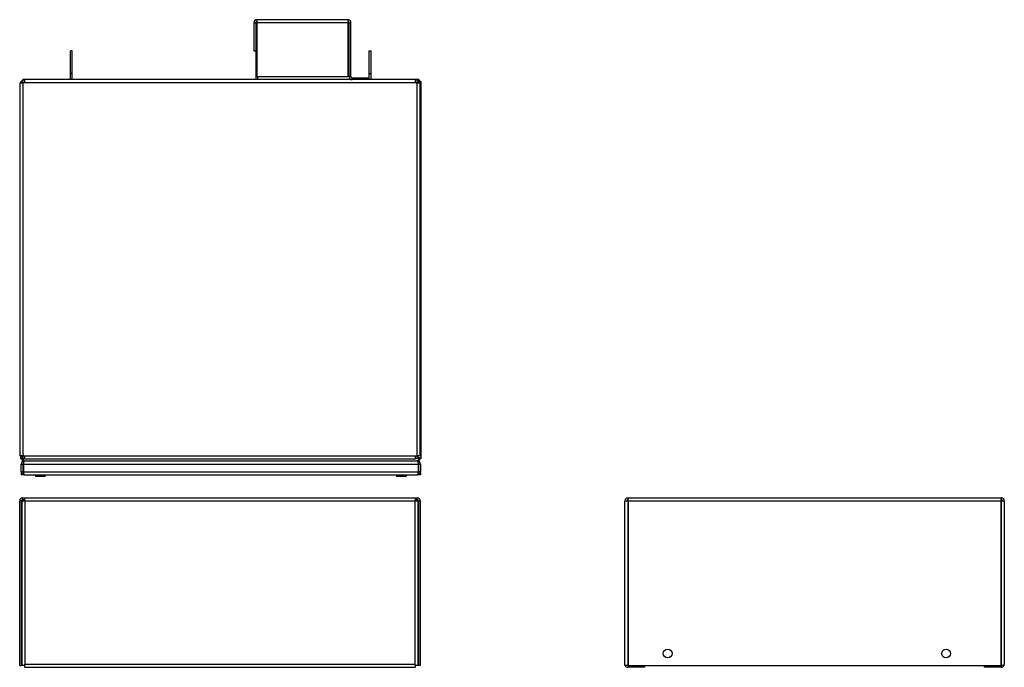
# Model space of a CAD drawing. Extents: x 2 to 64, y 0.8 to 42.
# Tile 3 of 7: x 2 to 26.7, y 22.8 to 39. Entities that reach past the tile are written whole.
import ezdxf

# ---------------------------------------------------------------- set-up
doc = ezdxf.new("R2010")
doc.units = 0
doc.layers.add('BODY', color=3, linetype='CONTINUOUS')

msp = doc.modelspace()

# ---------------------------------------------------------------- linework, layer by layer
at = {"layer": 'BODY', "linetype": 'CONTINUOUS'}
for p, q in [((7.899, 38.967), (7.947, 38.967)), ((7.899, 38.967), (7.899, 38.267)), ((7.947, 38.967), (7.947, 38.267)), ((7.978, 38.967), (7.978, 39.046)), ((10.247, 39.046), (7.978, 39.046)), ((7.978, 37.618), (7.978, 38.967)), ((10.247, 38.967), (7.978, 38.967)), ((10.247, 39.046), (10.247, 38.967)), ((10.247, 38.967), (10.247, 37.618)), ((10.278, 38.967), (10.326, 38.967)), ((10.278, 37.624), (10.278, 38.967)), ((10.326, 37.624), (10.326, 38.967)), ((7.95, 38.592), (7.978, 38.592)), ((7.95, 38.467), (7.95, 38.592)), ((7.95, 37.545), (7.95, 38.467)), ((7.978, 38.467), (7.95, 38.467)), ((3.35, 38.267), (3.302, 38.267)), ((3.302, 37.697), (3.302, 38.267)), ((3.35, 37.697), (3.35, 38.267)), ((7.899, 38.267), (7.947, 38.267)), ((10.785, 38.267), (10.833, 38.267)), ((10.785, 37.697), (10.785, 38.267)), ((10.833, 37.697), (10.833, 38.267)), ((2.055, 37.49), (2.055, 37.465)), ((2.055, 37.49), (2.088, 37.49)), ((2.11, 37.545), (2.11, 37.525)), ((2.162, 37.545), (2.11, 37.545)), ((11.932, 37.545), (2.162, 37.545)), ((2.162, 37.468), (2.162, 37.545)), ((3.35, 37.697), (3.302, 37.697)), ((3.302, 37.545), (3.302, 37.697)), ((3.35, 37.545), (3.35, 37.697)), ((10.247, 37.618), (7.978, 37.618)), ((7.997, 37.545), (7.997, 37.618)), ((10.326, 37.624), (10.278, 37.624)), ((10.357, 37.593), (10.357, 37.545)), ((10.357, 37.593), (10.778, 37.593)), ((10.778, 37.545), (10.778, 37.593)), ((10.785, 37.697), (10.833, 37.697)), ((10.785, 37.545), (10.785, 37.697)), ((10.833, 37.545), (10.833, 37.697)), ((11.932, 37.545), (11.932, 37.468)), ((12.03, 37.545), (11.932, 37.545)), ((12.03, 37.545), (12.03, 37.497)), ((12.085, 37.49), (12.037, 37.49)), ((12.085, 28.05), (12.085, 37.49)), ((2.032, 37.465), (2.032, 28.125)), ((2.032, 37.465), (2.109, 37.465)), ((2.085, 37.465), (2.085, 37.468)), ((2.132, 37.468), (2.085, 37.468)), ((2.109, 37.465), (2.109, 28.125)), ((2.162, 37.465), (2.109, 37.465)), ((2.134, 37.466), (2.132, 37.47)), ((2.132, 37.465), (2.132, 37.468)), ((2.132, 37.467), (2.134, 37.466)), ((2.134, 37.466), (2.133, 37.473)), ((2.134, 37.466), (2.134, 37.465)), ((2.162, 37.466), (2.134, 37.466)), ((11.932, 37.468), (2.162, 37.468)), ((2.162, 37.468), (2.162, 37.465)), ((11.932, 37.465), (11.932, 37.468)), ((11.962, 37.466), (11.932, 37.466)), ((11.985, 37.465), (11.932, 37.465)), ((11.962, 37.468), (11.962, 37.465)), ((11.962, 37.468), (12.009, 37.468)), ((11.985, 28.125), (11.985, 37.465)), ((11.985, 37.465), (12.062, 37.465)), ((12.009, 37.468), (12.009, 37.465)), ((12.062, 28.125), (12.062, 37.465)), ((2.109, 28.125), (2.032, 28.125)), ((2.055, 28.125), (2.055, 28.05)), ((2.085, 28.122), (2.085, 28.125)), ((2.132, 28.122), (2.085, 28.122)), ((2.109, 28.125), (2.162, 28.125)), ((2.132, 28.122), (2.132, 28.125)), ((2.134, 28.125), (2.134, 28.112)), ((2.162, 28.125), (2.162, 28.122)), ((2.162, 28.122), (11.932, 28.122)), ((2.162, 28.045), (2.162, 28.122)), ((11.932, 28.125), (11.985, 28.125)), ((11.932, 28.122), (11.932, 28.125)), ((11.932, 28.122), (11.932, 28.045)), ((11.962, 28.125), (11.962, 28.122)), ((11.962, 28.122), (12.009, 28.122)), ((12.062, 28.125), (11.985, 28.125)), ((12.009, 28.125), (12.009, 28.122)), ((2.055, 28.05), (2.103, 28.05)), ((2.07, 27.916), (2.118, 27.916)), ((2.07, 27.724), (2.07, 27.916)), ((2.11, 27.995), (2.11, 28.043)), ((2.149, 27.995), (2.11, 27.995)), ((2.118, 27.724), (2.118, 27.916)), ((2.125, 27.916), (12.015, 27.916)), ((2.125, 27.916), (2.125, 27.724)), ((2.149, 27.995), (2.149, 27.993)), ((2.152, 27.995), (2.149, 27.995)), ((2.156, 27.995), (2.152, 27.995)), ((2.156, 27.995), (11.984, 27.995)), ((2.162, 28.045), (11.932, 28.045)), ((11.988, 27.995), (11.984, 27.995)), ((11.991, 27.995), (11.988, 27.995)), ((11.991, 27.995), (11.991, 27.993)), ((12.03, 27.995), (11.991, 27.995)), ((11.992, 28.074), (12.006, 28.074)), ((12.006, 28.074), (12.006, 28.101)), ((12.015, 27.724), (12.015, 27.916)), ((12.07, 27.916), (12.022, 27.916)), ((12.022, 27.916), (12.022, 27.724)), ((12.03, 27.995), (12.03, 28.043)), ((12.085, 28.05), (12.037, 28.05)), ((12.07, 27.916), (12.07, 27.724)), ((2.07, 27.724), (2.118, 27.724)), ((2.07, 27.693), (2.07, 27.645)), ((2.076, 27.693), (2.07, 27.693)), ((2.149, 27.645), (2.07, 27.645)), ((2.125, 27.724), (12.015, 27.724)), ((2.149, 27.645), (11.991, 27.645)), ((2.409, 27.645), (2.431, 27.608)), ((2.413, 27.645), (2.434, 27.608)), ((2.666, 27.608), (2.687, 27.645)), ((11.448, 27.645), (11.469, 27.608)), ((11.701, 27.608), (11.722, 27.645)), ((11.706, 27.608), (11.727, 27.645)), ((12.07, 27.645), (11.991, 27.645)), ((12.07, 27.724), (12.022, 27.724)), ((12.07, 27.693), (12.064, 27.693)), ((12.07, 27.693), (12.07, 27.645)), ((2.431, 27.608), (2.434, 27.608)), ((2.434, 27.608), (2.55, 27.608)), ((2.55, 27.608), (2.666, 27.608)), ((11.469, 27.608), (11.585, 27.608)), ((11.585, 27.608), (11.701, 27.608)), ((11.701, 27.608), (11.706, 27.608)), ((2.079, 26.993), (2.032, 26.993)), ((2.032, 22.87), (2.032, 26.993)), ((2.079, 22.87), (2.079, 26.993)), ((2.085, 26.993), (2.085, 22.87)), ((2.085, 26.993), (2.162, 26.993)), ((2.109, 27.023), (2.109, 27.07)), ((2.109, 27.07), (2.162, 27.07)), ((2.109, 27.023), (2.162, 27.023)), ((2.162, 26.993), (2.162, 27.07)), ((2.162, 27.07), (11.932, 27.07)), ((2.162, 26.993), (11.932, 26.993)), ((2.162, 26.993), (2.162, 22.9)), ((11.932, 27.07), (11.932, 26.993)), ((11.932, 27.07), (11.985, 27.07)), ((11.932, 27.023), (11.985, 27.023)), ((11.932, 22.9), (11.932, 26.993)), ((11.932, 26.993), (12.009, 26.993)), ((11.985, 27.023), (11.985, 27.07)), ((12.009, 22.87), (12.009, 26.993)), ((12.015, 26.993), (12.015, 22.87)), ((12.015, 26.993), (12.062, 26.993)), ((12.062, 26.993), (12.062, 22.87)), ((17.187, 22.9), (17.187, 26.993)), ((17.187, 26.993), (17.264, 26.993)), ((17.264, 27.023), (17.264, 27.07)), ((17.264, 27.07), (17.267, 27.07)), ((17.264, 27.023), (17.267, 27.023)), ((17.264, 22.87), (17.264, 26.993)), ((17.267, 26.993), (17.264, 26.993)), ((17.267, 26.993), (17.267, 27.07)), ((17.267, 27.07), (26.607, 27.07)), ((17.267, 26.993), (17.267, 22.87)), ((17.267, 26.993), (26.607, 26.993)), ((26.607, 27.07), (26.607, 26.993)), ((26.607, 27.07), (26.61, 27.07)), ((26.607, 27.023), (26.61, 27.023)), ((26.607, 22.87), (26.607, 26.993)), ((26.61, 26.993), (26.607, 26.993)), ((26.61, 27.023), (26.61, 27.07)), ((26.61, 26.993), (26.61, 22.87)), ((26.61, 26.993), (26.687, 26.993)), ((26.687, 26.993), (26.687, 22.9)), ((2.032, 22.87), (2.079, 22.87)), ((2.162, 22.87), (2.085, 22.87)), ((2.162, 22.9), (11.932, 22.9)), ((2.162, 22.87), (2.162, 22.9)), ((2.162, 22.823), (2.162, 22.87)), ((2.162, 22.823), (11.932, 22.823)), ((11.932, 22.87), (11.932, 22.9)), ((12.009, 22.87), (11.932, 22.87)), ((11.932, 22.87), (11.932, 22.823)), ((12.062, 22.87), (12.015, 22.87)), ((17.187, 22.87), (17.187, 22.9)), ((17.264, 22.87), (17.187, 22.87)), ((17.264, 22.87), (17.267, 22.87)), ((17.264, 22.87), (17.264, 22.823)), ((17.687, 22.823), (17.264, 22.823)), ((17.267, 22.87), (26.607, 22.87)), ((17.687, 22.823), (17.687, 22.87)), ((26.187, 22.823), (26.187, 22.87)), ((26.61, 22.823), (26.187, 22.823)), ((26.607, 22.87), (26.61, 22.87)), ((26.687, 22.87), (26.61, 22.87)), ((26.61, 22.87), (26.61, 22.823)), ((26.687, 22.87), (26.687, 22.9))]:
    msp.add_line(p, q, dxfattribs=at)
for points in [[(2.055, 37.49), (2.055, 37.49), (2.055, 37.49), (2.056, 37.489), (2.056, 37.489), (2.056, 37.489), (2.056, 37.488), (2.056, 37.488), (2.057, 37.488), (2.057, 37.487), (2.057, 37.487), (2.058, 37.487), (2.058, 37.486), (2.059, 37.486), (2.059, 37.485), (2.06, 37.485), (2.06, 37.485), (2.061, 37.484), (2.061, 37.484), (2.062, 37.484), (2.063, 37.483), (2.064, 37.483), (2.065, 37.483), (2.066, 37.482), (2.066, 37.482), (2.067, 37.482), (2.069, 37.481), (2.07, 37.481), (2.071, 37.481), (2.072, 37.48), (2.073, 37.48), (2.074, 37.48), (2.076, 37.479), (2.077, 37.479), (2.078, 37.478), (2.08, 37.478), (2.081, 37.478), (2.082, 37.477), (2.084, 37.477), (2.085, 37.477), (2.087, 37.476)], [(2.119, 37.531), (2.119, 37.532), (2.119, 37.532), (2.119, 37.533), (2.118, 37.534), (2.118, 37.535), (2.118, 37.535), (2.118, 37.536), (2.118, 37.537), (2.117, 37.537), (2.117, 37.538), (2.117, 37.538), (2.117, 37.539), (2.116, 37.539), (2.116, 37.54), (2.116, 37.54), (2.116, 37.541), (2.115, 37.541), (2.115, 37.541), (2.115, 37.542), (2.115, 37.542), (2.115, 37.542), (2.114, 37.543), (2.114, 37.543), (2.114, 37.543), (2.114, 37.543), (2.113, 37.544), (2.113, 37.544), (2.113, 37.544), (2.113, 37.544), (2.112, 37.544), (2.112, 37.544), (2.112, 37.545), (2.112, 37.545), (2.111, 37.545), (2.111, 37.545), (2.111, 37.545), (2.111, 37.545), (2.111, 37.545), (2.11, 37.545), (2.11, 37.545)], [(12.006, 37.466), (12.008, 37.467), (12.01, 37.467), (12.013, 37.468), (12.015, 37.468), (12.017, 37.469), (12.019, 37.469), (12.021, 37.469), (12.024, 37.47), (12.026, 37.47), (12.028, 37.471), (12.03, 37.471), (12.032, 37.472), (12.034, 37.472), (12.036, 37.472), (12.038, 37.473), (12.04, 37.473), (12.042, 37.474), (12.044, 37.474), (12.046, 37.475), (12.048, 37.475), (12.05, 37.475), (12.052, 37.476), (12.054, 37.476), (12.055, 37.477), (12.057, 37.477), (12.059, 37.478), (12.06, 37.478), (12.062, 37.478), (12.063, 37.479), (12.065, 37.479), (12.066, 37.48), (12.068, 37.48), (12.069, 37.481), (12.07, 37.481), (12.072, 37.481), (12.073, 37.482), (12.074, 37.482), (12.075, 37.483), (12.076, 37.483), (12.077, 37.484), (12.078, 37.484), (12.079, 37.484), (12.08, 37.485), (12.081, 37.485), (12.081, 37.486), (12.082, 37.486), (12.083, 37.487), (12.083, 37.487), (12.083, 37.487), (12.084, 37.488), (12.084, 37.488), (12.084, 37.489), (12.085, 37.489), (12.085, 37.489), (12.085, 37.49), (12.085, 37.49)], [(12.03, 37.545), (12.03, 37.545), (12.029, 37.545), (12.029, 37.545), (12.029, 37.545), (12.029, 37.545), (12.029, 37.545), (12.028, 37.545), (12.028, 37.545), (12.028, 37.545), (12.028, 37.545), (12.027, 37.544), (12.027, 37.544), (12.027, 37.544), (12.027, 37.544), (12.026, 37.543), (12.026, 37.543), (12.026, 37.543), (12.026, 37.542), (12.026, 37.542), (12.025, 37.542), (12.025, 37.541), (12.025, 37.541), (12.025, 37.541), (12.024, 37.54), (12.024, 37.54), (12.024, 37.539), (12.024, 37.539), (12.023, 37.538), (12.023, 37.538), (12.023, 37.537), (12.023, 37.537), (12.023, 37.536), (12.022, 37.536), (12.022, 37.535), (12.022, 37.534), (12.022, 37.534), (12.021, 37.533), (12.021, 37.533), (12.021, 37.532), (12.021, 37.531), (12.02, 37.531), (12.02, 37.53), (12.02, 37.529), (12.02, 37.528), (12.02, 37.528), (12.019, 37.527), (12.019, 37.526), (12.019, 37.525), (12.019, 37.524), (12.018, 37.524), (12.018, 37.523), (12.018, 37.522), (12.018, 37.521), (12.017, 37.52), (12.017, 37.519), (12.017, 37.518), (12.017, 37.517), (12.016, 37.517), (12.016, 37.516), (12.016, 37.515), (12.016, 37.514), (12.016, 37.513), (12.015, 37.512), (12.015, 37.511), (12.015, 37.51), (12.015, 37.509), (12.014, 37.508), (12.014, 37.507), (12.014, 37.506), (12.014, 37.505), (12.013, 37.504), (12.013, 37.503), (12.013, 37.501), (12.013, 37.5), (12.013, 37.499), (12.012, 37.498), (12.012, 37.497), (12.012, 37.496), (12.012, 37.495), (12.011, 37.494), (12.011, 37.493), (12.011, 37.491), (12.011, 37.49), (12.01, 37.489), (12.01, 37.488), (12.01, 37.487), (12.01, 37.486), (12.01, 37.484), (12.009, 37.483), (12.009, 37.482), (12.009, 37.481), (12.009, 37.48), (12.008, 37.479), (12.008, 37.477), (12.008, 37.476), (12.008, 37.475)], [(12.03, 37.497), (12.029, 37.497), (12.029, 37.497), (12.029, 37.497), (12.028, 37.497), (12.028, 37.497), (12.027, 37.497), (12.027, 37.497), (12.026, 37.496), (12.026, 37.496), (12.025, 37.496), (12.025, 37.496), (12.025, 37.495), (12.024, 37.495), (12.024, 37.495), (12.023, 37.494), (12.023, 37.494), (12.022, 37.494), (12.022, 37.493), (12.021, 37.493), (12.021, 37.492), (12.021, 37.492), (12.02, 37.491), (12.02, 37.491), (12.019, 37.49), (12.019, 37.489), (12.018, 37.489), (12.018, 37.488), (12.017, 37.487), (12.017, 37.487), (12.017, 37.486), (12.016, 37.485), (12.016, 37.485), (12.015, 37.484), (12.015, 37.483), (12.014, 37.482), (12.014, 37.482), (12.013, 37.481), (12.013, 37.48), (12.012, 37.479), (12.012, 37.478), (12.012, 37.477), (12.011, 37.477), (12.011, 37.476), (12.01, 37.475), (12.01, 37.474), (12.009, 37.473), (12.009, 37.472), (12.008, 37.471)], [(12.009, 37.468), (12.01, 37.469), (12.011, 37.469), (12.012, 37.469), (12.013, 37.47), (12.014, 37.47), (12.015, 37.471), (12.016, 37.471), (12.017, 37.472), (12.018, 37.472), (12.019, 37.473), (12.019, 37.473), (12.02, 37.474), (12.021, 37.474), (12.022, 37.475), (12.023, 37.475), (12.023, 37.476), (12.024, 37.476), (12.025, 37.476), (12.026, 37.477), (12.026, 37.477), (12.027, 37.478), (12.028, 37.478), (12.028, 37.479), (12.029, 37.479), (12.03, 37.48), (12.03, 37.48), (12.031, 37.481), (12.032, 37.481), (12.032, 37.482), (12.033, 37.482), (12.033, 37.482), (12.033, 37.483), (12.034, 37.483), (12.034, 37.484), (12.035, 37.484), (12.035, 37.485), (12.035, 37.485), (12.035, 37.486), (12.036, 37.486), (12.036, 37.487), (12.036, 37.487), (12.036, 37.488), (12.036, 37.488), (12.037, 37.488), (12.037, 37.489), (12.037, 37.489), (12.037, 37.49), (12.037, 37.49)], [(2.107, 28.069), (2.105, 28.069), (2.103, 28.068), (2.102, 28.068), (2.1, 28.068), (2.098, 28.067), (2.096, 28.067), (2.094, 28.066), (2.093, 28.066), (2.091, 28.066), (2.089, 28.065), (2.087, 28.065), (2.086, 28.064), (2.084, 28.064), (2.083, 28.064), (2.081, 28.063), (2.08, 28.063), (2.078, 28.062), (2.077, 28.062), (2.075, 28.062), (2.074, 28.061), (2.073, 28.061), (2.072, 28.061), (2.07, 28.06), (2.069, 28.06), (2.068, 28.059), (2.067, 28.059), (2.066, 28.059), (2.065, 28.058), (2.064, 28.058), (2.063, 28.057), (2.062, 28.057), (2.061, 28.057), (2.061, 28.056), (2.06, 28.056), (2.059, 28.056), (2.059, 28.055), (2.058, 28.055), (2.058, 28.054), (2.057, 28.054), (2.057, 28.054), (2.056, 28.053), (2.056, 28.053), (2.056, 28.052), (2.056, 28.052), (2.055, 28.052), (2.055, 28.051), (2.055, 28.051), (2.055, 28.05)], [(2.114, 28.064), (2.113, 28.063), (2.113, 28.063), (2.112, 28.063), (2.112, 28.062), (2.111, 28.062), (2.111, 28.062), (2.11, 28.061), (2.11, 28.061), (2.109, 28.061), (2.109, 28.06), (2.109, 28.06), (2.108, 28.06), (2.108, 28.059), (2.108, 28.059), (2.107, 28.059), (2.107, 28.058), (2.107, 28.058), (2.106, 28.058), (2.106, 28.057), (2.106, 28.057), (2.106, 28.057), (2.105, 28.056), (2.105, 28.056), (2.105, 28.056), (2.105, 28.055), (2.105, 28.055), (2.104, 28.055), (2.104, 28.054), (2.104, 28.054), (2.104, 28.054), (2.104, 28.053), (2.104, 28.053), (2.104, 28.053), (2.104, 28.052), (2.103, 28.052), (2.103, 28.052), (2.103, 28.051), (2.103, 28.051), (2.103, 28.051), (2.103, 28.05)], [(2.11, 28.043), (2.11, 28.044), (2.111, 28.044), (2.111, 28.044), (2.112, 28.044), (2.112, 28.044), (2.112, 28.044), (2.113, 28.044), (2.113, 28.044), (2.113, 28.044), (2.114, 28.045), (2.114, 28.045), (2.114, 28.045), (2.115, 28.045), (2.115, 28.045), (2.115, 28.045), (2.116, 28.046), (2.116, 28.046), (2.117, 28.046), (2.117, 28.046), (2.117, 28.047), (2.118, 28.047), (2.118, 28.047), (2.118, 28.048), (2.119, 28.048), (2.119, 28.048), (2.119, 28.049), (2.12, 28.049), (2.12, 28.05), (2.121, 28.05), (2.121, 28.051), (2.121, 28.051), (2.122, 28.052), (2.122, 28.052), (2.122, 28.053), (2.123, 28.053), (2.123, 28.054), (2.123, 28.055), (2.124, 28.055), (2.124, 28.056), (2.124, 28.057)], [(2.11, 27.995), (2.111, 27.996), (2.111, 27.996), (2.111, 27.996), (2.112, 27.996), (2.112, 27.997), (2.113, 27.997), (2.113, 27.997), (2.113, 27.997), (2.114, 27.998), (2.114, 27.998), (2.115, 27.999), (2.115, 28), (2.115, 28), (2.116, 28.001), (2.116, 28.002), (2.117, 28.003), (2.117, 28.004), (2.118, 28.005), (2.118, 28.006), (2.118, 28.007), (2.119, 28.008), (2.119, 28.009), (2.12, 28.01), (2.12, 28.012), (2.12, 28.013), (2.121, 28.014), (2.121, 28.016), (2.122, 28.017), (2.122, 28.019), (2.122, 28.02), (2.123, 28.022), (2.123, 28.023), (2.124, 28.025), (2.124, 28.027), (2.125, 28.028), (2.125, 28.03), (2.125, 28.032), (2.126, 28.034), (2.126, 28.036), (2.127, 28.037), (2.127, 28.039), (2.127, 28.041), (2.128, 28.043), (2.128, 28.045), (2.129, 28.047), (2.129, 28.049), (2.129, 28.051), (2.13, 28.053)], [(2.156, 27.995), (2.15, 27.994), (2.144, 27.989), (2.139, 27.982), (2.134, 27.972), (2.13, 27.96), (2.127, 27.947), (2.126, 27.932), (2.125, 27.916)], [(12.015, 27.916), (12.014, 27.932), (12.013, 27.947), (12.01, 27.96), (12.006, 27.972), (12.001, 27.982), (11.996, 27.989), (11.99, 27.994), (11.984, 27.995)], [(12.085, 28.05), (12.085, 28.051), (12.085, 28.051), (12.084, 28.052), (12.084, 28.052), (12.084, 28.053), (12.084, 28.053), (12.083, 28.053), (12.083, 28.054), (12.082, 28.054), (12.082, 28.055), (12.081, 28.055), (12.081, 28.056), (12.08, 28.056), (12.079, 28.056), (12.078, 28.057), (12.077, 28.057), (12.076, 28.058), (12.075, 28.058), (12.074, 28.059), (12.073, 28.059), (12.072, 28.059), (12.07, 28.06), (12.069, 28.06), (12.068, 28.061), (12.066, 28.061), (12.065, 28.062), (12.063, 28.062), (12.062, 28.062), (12.06, 28.063), (12.059, 28.063), (12.057, 28.064), (12.055, 28.064), (12.053, 28.065), (12.052, 28.065), (12.05, 28.065), (12.048, 28.066), (12.046, 28.066), (12.044, 28.067), (12.042, 28.067), (12.04, 28.068), (12.038, 28.068), (12.036, 28.068), (12.034, 28.069), (12.032, 28.069), (12.03, 28.07), (12.028, 28.07), (12.026, 28.071), (12.024, 28.071), (12.021, 28.071), (12.019, 28.072), (12.017, 28.072), (12.015, 28.073), (12.013, 28.073), (12.01, 28.074), (12.008, 28.074), (12.006, 28.074)], [(12.006, 28.074), (12.006, 28.072), (12.007, 28.07), (12.007, 28.068), (12.008, 28.066), (12.008, 28.063), (12.009, 28.061), (12.009, 28.059), (12.009, 28.057), (12.01, 28.055), (12.01, 28.053), (12.011, 28.05), (12.011, 28.048), (12.012, 28.046), (12.012, 28.044), (12.012, 28.042), (12.013, 28.04), (12.013, 28.038), (12.014, 28.036), (12.014, 28.034), (12.015, 28.032), (12.015, 28.031), (12.015, 28.029), (12.016, 28.027), (12.016, 28.025), (12.017, 28.023), (12.017, 28.022), (12.018, 28.02), (12.018, 28.019), (12.018, 28.017), (12.019, 28.016), (12.019, 28.014), (12.02, 28.013), (12.02, 28.011), (12.021, 28.01), (12.021, 28.009), (12.021, 28.008), (12.022, 28.006), (12.022, 28.005), (12.023, 28.004), (12.023, 28.003), (12.024, 28.002), (12.024, 28.001), (12.024, 28.001), (12.025, 28), (12.025, 27.999), (12.026, 27.998), (12.026, 27.998), (12.027, 27.997), (12.027, 27.997), (12.027, 27.997), (12.028, 27.996), (12.028, 27.996), (12.029, 27.996), (12.029, 27.996), (12.03, 27.996), (12.03, 27.995)], [(12.006, 28.074), (12.007, 28.073), (12.007, 28.072), (12.008, 28.071), (12.008, 28.07), (12.009, 28.069), (12.009, 28.068), (12.01, 28.067), (12.01, 28.066), (12.011, 28.065), (12.011, 28.064), (12.012, 28.063), (12.012, 28.063), (12.012, 28.062), (12.013, 28.061), (12.013, 28.06), (12.014, 28.059), (12.014, 28.058), (12.015, 28.057), (12.015, 28.056), (12.016, 28.056), (12.016, 28.055), (12.017, 28.054), (12.017, 28.053), (12.018, 28.052), (12.018, 28.052), (12.019, 28.051), (12.019, 28.05), (12.02, 28.05), (12.02, 28.049), (12.021, 28.049), (12.021, 28.048), (12.022, 28.048), (12.022, 28.047), (12.023, 28.047), (12.023, 28.046), (12.024, 28.046), (12.024, 28.045), (12.025, 28.045), (12.025, 28.045), (12.026, 28.045), (12.026, 28.044), (12.027, 28.044), (12.027, 28.044), (12.028, 28.044), (12.028, 28.044), (12.029, 28.044), (12.029, 28.044), (12.03, 28.043)], [(12.037, 28.05), (12.037, 28.051), (12.037, 28.051), (12.037, 28.052), (12.037, 28.052), (12.036, 28.053), (12.036, 28.053), (12.036, 28.054), (12.036, 28.054), (12.036, 28.055), (12.035, 28.055), (12.035, 28.056), (12.035, 28.056), (12.034, 28.057), (12.034, 28.057), (12.033, 28.058), (12.033, 28.058), (12.032, 28.059), (12.032, 28.059), (12.031, 28.06), (12.031, 28.06), (12.03, 28.061), (12.029, 28.061), (12.029, 28.062), (12.028, 28.062), (12.027, 28.063), (12.026, 28.063), (12.026, 28.064), (12.025, 28.064), (12.024, 28.065), (12.023, 28.065), (12.022, 28.066), (12.022, 28.066), (12.021, 28.067), (12.02, 28.067), (12.019, 28.068), (12.018, 28.068), (12.017, 28.069), (12.016, 28.069), (12.015, 28.07), (12.014, 28.07), (12.013, 28.071), (12.012, 28.071), (12.011, 28.072), (12.01, 28.072), (12.009, 28.073), (12.008, 28.073), (12.007, 28.074), (12.006, 28.074)], [(2.125, 27.724), (2.126, 27.709), (2.127, 27.694), (2.129, 27.681), (2.132, 27.669), (2.136, 27.659), (2.14, 27.651), (2.144, 27.647), (2.149, 27.645)], [(11.991, 27.645), (11.996, 27.647), (12, 27.651), (12.004, 27.659), (12.008, 27.669), (12.011, 27.681), (12.013, 27.694), (12.014, 27.709), (12.015, 27.724)]]:
    msp.add_lwpolyline(points, dxfattribs=at)
for centre in [(18.257, 23.17), (25.227, 23.17)]:
    msp.add_circle(centre, 0.109, dxfattribs=at)
for centre, radius, start, end in [((7.978, 38.967), 0.079, 90, 180), ((7.978, 38.967), 0.031, 90, 180), ((10.247, 38.967), 0.079, 0, 90), ((10.247, 38.967), 0.031, 0, 90), ((2.149, 37.466), 0.079, 119.5229, 162.3683), ((2.162, 37.468), 0.077, 90, 180), ((2.162, 37.468), 0.03, 90, 180), ((10.357, 37.624), 0.079, 180, 270), ((10.357, 37.624), 0.031, 180, 270), ((11.932, 37.468), 0.077, 360, 90), ((11.932, 37.468), 0.03, 0, 90), ((11.986, 37.466), 0.031, 9.5535, 27.2328), ((11.986, 37.466), 0.079, 17.6317, 56.2161), ((2.162, 28.122), 0.077, 180, 270), ((2.162, 28.122), 0.03, 180, 270), ((11.932, 28.122), 0.077, 270, 0), ((11.932, 28.122), 0.03, 270, 0), ((2.149, 27.916), 0.079, 90, 180), ((2.149, 28.074), 0.079, 197.6317, 240.4771), ((2.149, 27.916), 0.031, 137.3889, 180), ((11.991, 27.916), 0.079, 0, 90), ((11.986, 28.074), 0.031, 332.8891, 0), ((11.991, 27.916), 0.031, 0, 42.6111), ((11.986, 28.074), 0.079, 303.7839, 342.3683), ((2.149, 27.724), 0.079, 180, 270), ((2.149, 27.724), 0.031, 180, 221.8421), ((11.991, 27.724), 0.079, 270, 0), ((11.991, 27.724), 0.031, 318.1579, 0), ((2.109, 26.993), 0.077, 90, 180), ((2.109, 26.993), 0.03, 90, 180), ((11.985, 26.993), 0.077, 0, 90), ((11.985, 26.993), 0.03, 0, 90), ((17.264, 26.993), 0.077, 90, 180), ((17.264, 26.993), 0.03, 90, 180), ((26.61, 26.993), 0.077, 0, 90), ((26.61, 26.993), 0.03, 0, 90), ((17.264, 22.9), 0.077, 202.9303, 270), ((26.61, 22.9), 0.077, 270, 337.0697)]:
    msp.add_arc(centre, radius, start, end, dxfattribs=at)

doc.saveas('drawing.dxf')
